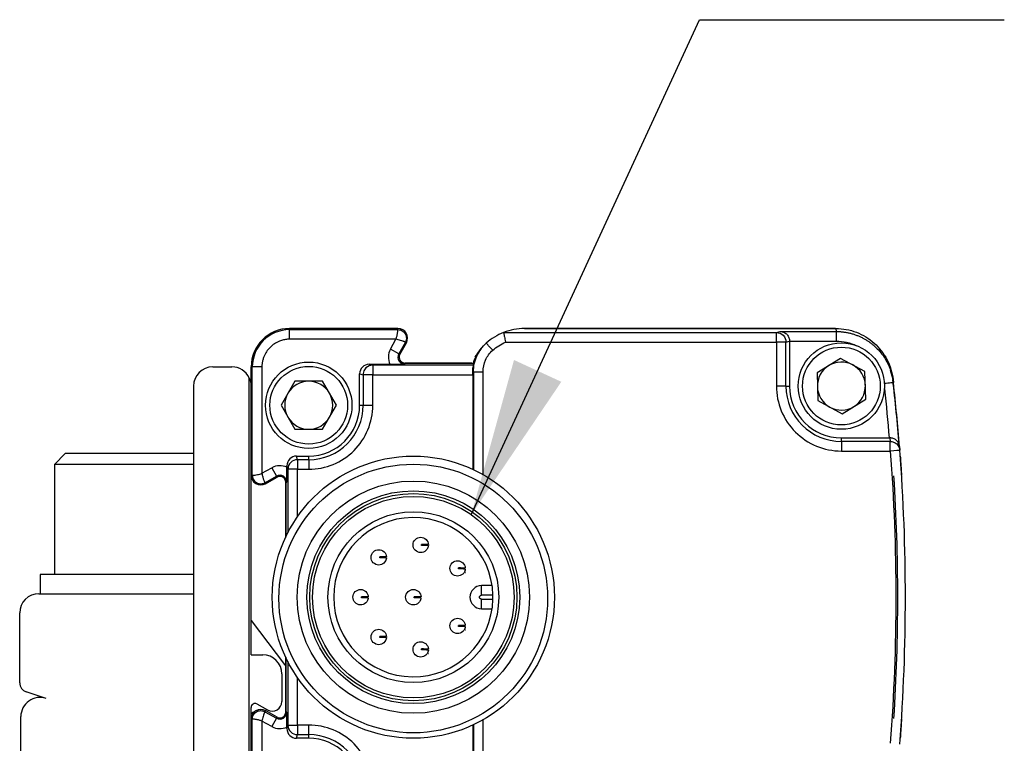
# Model space of a CAD drawing. Header units: millimetres. Extents: x 16 to 683, y 16 to 524.
# Tile 4 of 14: x 66 to 118, y 189 to 227. Entities that reach past the tile are written whole.
import ezdxf

# ---------------------------------------------------------------- set-up
doc = ezdxf.new("R2010")
doc.units = ezdxf.units.MM
doc.header["$LTSCALE"] = 2.5
doc.layers.add('DIMENSIONS', color=140, linetype='Continuous', lineweight=25)
doc.dimstyles.new('SLDDIMSTYLE2', dxfattribs={"dimtxt": 0.18, "dimasz": 8.255, "dimexe": 0, "dimexo": 0.0625, "dimgap": 0, "dimtad": 0, "dimtih": 1, "dimtoh": 1, "dimdec": 0, "dimrnd": 1e-09, "dimzin": 0, "dimdsep": 46, "dimtxsty": 'Standard', "dimsah": 1, "dimcen": 0.09, "dimadec": 0, "dimazin": 0, "dimtfac": 8.255, "dimtdec": 0, "dimtofl": 0, "dimtmove": 0, "dimatfit": 3, "dimfxl": 0, "dimfrac": 2, "dimtolj": 1, "dimtzin": 0, "dimarcsym": 0})

msp = doc.modelspace()

# ---------------------------------------------------------------- linework, layer by layer
for p, q in [((86.163, 211.011), (80.513, 211.011)), ((80.513, 211.011), (86.163, 211.011)), ((80.513, 211.011), (80.513, 210.95)), ((80.513, 210.95), (86.163, 210.95)), ((80.513, 210.45), (80.513, 210.95)), ((86.163, 210.95), (86.163, 211.011)), ((108.965, 211.011), (92.763, 211.011)), ((92.763, 211.011), (108.976, 211.011)), ((105.878, 210.803), (106.08, 210.854)), ((106.08, 210.854), (108.993, 210.854)), ((108.976, 211.011), (108.993, 210.854)), ((86.059, 210.45), (80.513, 210.45)), ((85.77, 209.929), (86.059, 210.45)), ((91.666, 210.803), (105.878, 210.803)), ((106.377, 210.303), (106.563, 210.352)), ((106.563, 210.352), (108.993, 210.354)), ((106.563, 210.352), (106.563, 208.011)), ((86.207, 209.686), (85.77, 209.929)), ((86.547, 210.298), (86.207, 209.686)), ((86.261, 209.657), (86.6, 210.268)), ((86.261, 209.657), (86.6, 210.268)), ((86.6, 210.268), (86.547, 210.298)), ((90.485, 209.941), (90.336, 209.762)), ((90.763, 210.248), (90.653, 210.144)), ((91.765, 210.303), (105.878, 210.303)), ((105.878, 210.303), (105.878, 208.011)), ((106.377, 208.011), (106.377, 210.303)), ((86.207, 209.686), (86.261, 209.657)), ((109.226, 209.454), (107.995, 208.7)), ((110.494, 208.765), (109.226, 209.454)), ((111.71, 209.223), (111.64, 209.37)), ((76.513, 209.011), (77.513, 209.011)), ((78.513, 209.011), (78.513, 208.261)), ((78.513, 203.361), (78.513, 209.011)), ((78.513, 209.011), (78.574, 209.011)), ((78.574, 203.361), (78.574, 209.011)), ((79.074, 209.011), (78.574, 209.011)), ((79.074, 209.011), (79.074, 203.465)), ((84.848, 209.099), (84.663, 209.146)), ((84.663, 209.146), (85.743, 209.146)), ((84.848, 209.099), (84.848, 208.599)), ((90.094, 209.099), (84.848, 209.099)), ((90.013, 209.211), (86.523, 209.211)), ((86.523, 209.15), (86.523, 209.211)), ((86.523, 209.211), (90.087, 209.211)), ((111.956, 208.351), (111.818, 208.829)), ((111.876, 208.684), (111.858, 208.845)), ((78.413, 167.575), (78.413, 208.447)), ((84.163, 208.646), (84.349, 208.599)), ((84.163, 207.011), (84.163, 208.646)), ((84.349, 208.599), (84.349, 207.011)), ((84.848, 208.599), (84.349, 208.599)), ((84.848, 207.011), (84.848, 208.599)), ((84.848, 208.599), (90.059, 208.599)), ((90.059, 208.722), (90.096, 208.756)), ((90.059, 208.599), (90.059, 203.677)), ((90.096, 208.756), (90.096, 203.66)), ((90.596, 203.4), (90.596, 208.756)), ((107.995, 208.7), (108.032, 207.257)), ((110.531, 207.322), (110.494, 208.765)), ((111.956, 208.351), (111.975, 208.189)), ((75.513, 208.011), (75.513, 168.011)), ((80.791, 208.261), (80.07, 207.011)), ((82.235, 208.261), (80.791, 208.261)), ((82.956, 207.011), (82.235, 208.261)), ((106.377, 208.011), (105.878, 208.011)), ((106.377, 208.011), (106.563, 208.011)), ((108.032, 207.257), (109.3, 206.568)), ((109.3, 206.568), (110.531, 207.322)), ((80.07, 207.011), (80.791, 205.761)), ((82.235, 205.761), (82.956, 207.011)), ((84.163, 207.011), (84.349, 207.011)), ((84.349, 207.011), (84.848, 207.011)), ((78.513, 205.761), (78.513, 203.361)), ((80.791, 205.761), (82.235, 205.761)), ((109.263, 205.125), (109.263, 205.311)), ((109.263, 205.311), (111.755, 205.311)), ((111.795, 205.311), (111.81, 205.125)), ((111.81, 205.125), (109.263, 205.125)), ((112.263, 204.836), (112.248, 205.033)), ((112.292, 204.868), (112.308, 204.664)), ((112.306, 204.688), (112.292, 204.868)), ((68.83, 204.491), (68.263, 203.924)), ((75.513, 204.491), (68.83, 204.491)), ((80.925, 204.175), (80.878, 204.361)), ((80.878, 204.361), (81.513, 204.361)), ((80.925, 204.175), (80.925, 203.676)), ((81.513, 204.175), (80.925, 204.175)), ((81.513, 204.175), (81.513, 204.361)), ((81.513, 204.175), (81.513, 203.676)), ((109.263, 204.626), (111.81, 204.626)), ((68.263, 203.924), (68.263, 198.191)), ((75.513, 203.924), (68.263, 203.924)), ((79.074, 203.465), (79.595, 203.754)), ((79.595, 203.754), (79.838, 203.317)), ((80.378, 203.861), (80.425, 203.676)), ((80.378, 203.781), (80.378, 203.861)), ((80.925, 203.676), (80.425, 203.676)), ((80.425, 203.676), (80.425, 200.369)), ((80.925, 203.676), (81.513, 203.676)), ((80.925, 201.202), (80.925, 203.676)), ((78.513, 194.011), (78.513, 203.361)), ((78.513, 203.361), (78.574, 203.361)), ((79.226, 202.977), (79.838, 203.317)), ((79.256, 202.924), (79.867, 203.263)), ((79.867, 203.263), (79.256, 202.924)), ((79.867, 203.263), (79.838, 203.317)), ((79.226, 202.977), (79.256, 202.924)), ((80.313, 203.001), (80.313, 200.142)), ((80.313, 200.142), (80.313, 203.001)), ((80.313, 203.001), (80.374, 203.001)), ((67.513, 198.191), (67.513, 197.191)), ((75.513, 198.191), (67.513, 198.191)), ((89.668, 198.303), (89.672, 198.303)), ((90.513, 197.111), (90.513, 197.611)), ((91.069, 197.611), (90.513, 197.611)), ((67.453, 197.191), (75.513, 197.191)), ((91.112, 197.111), (90.513, 197.111)), ((90.513, 196.911), (91.112, 196.911)), ((90.513, 196.411), (90.513, 196.911)), ((66.453, 192.552), (66.453, 196.191)), ((90.513, 196.411), (91.069, 196.411)), ((78.513, 195.792), (80.25, 193.499)), ((89.668, 195.307), (89.672, 195.307)), ((78.513, 194.011), (79.113, 194.011)), ((87.744, 194.082), (87.748, 194.082)), ((80.313, 193.881), (80.313, 191.021)), ((80.313, 191.021), (80.313, 193.881)), ((80.425, 193.653), (80.425, 190.346)), ((80.113, 193.011), (80.113, 191.572)), ((80.925, 190.346), (80.925, 192.82)), ((67.826, 191.738), (66.797, 192.077)), ((78.81, 191.446), (79.37, 191.135)), ((78.513, 190.661), (78.513, 191.271)), ((79.256, 191.098), (79.226, 191.045)), ((79.226, 191.045), (79.838, 190.705)), ((79.867, 190.759), (79.256, 191.098)), ((79.867, 190.759), (79.256, 191.098)), ((80.374, 191.021), (80.313, 191.021)), ((66.513, 183.011), (66.513, 190.788)), ((78.513, 190.661), (78.513, 188.261)), ((78.574, 190.661), (78.513, 190.661)), ((78.513, 185.011), (78.513, 190.661)), ((78.574, 185.011), (78.574, 190.661)), ((79.074, 190.557), (79.074, 185.011)), ((79.595, 190.268), (79.074, 190.557)), ((79.838, 190.705), (79.595, 190.268)), ((79.838, 190.705), (79.867, 190.759)), ((80.425, 190.346), (80.378, 190.161)), ((80.425, 190.346), (80.925, 190.346)), ((81.513, 190.346), (80.925, 190.346)), ((80.925, 190.346), (80.925, 189.847)), ((81.513, 189.847), (81.513, 190.346)), ((90.059, 190.345), (90.059, 185.423)), ((90.096, 190.362), (90.096, 185.266)), ((90.596, 185.266), (90.596, 190.622)), ((80.378, 190.161), (80.378, 190.241)), ((80.878, 189.661), (80.925, 189.847)), ((80.925, 189.847), (81.513, 189.847)), ((81.513, 189.661), (81.513, 189.847)), ((81.513, 189.661), (80.878, 189.661))]:
    msp.add_line(p, q)
at = {"flags": 128}
for points in [[(111.873, 208.749), (111.835, 208.886), (111.777, 209.056)], [(80.25, 193.499), (80.297, 193.432), (80.313, 193.405)]]:
    msp.add_lwpolyline(points, dxfattribs=at)
for centre, radius in [((109.263, 208.011), 2.25), ((109.263, 208.011), 2.025), ((81.513, 207.011), 2.25), ((81.513, 207.011), 2.025), ((86.963, 197.011), 7.35), ((86.961, 196.941), 7), ((86.963, 197.011), 6.051), ((86.963, 197.011), 5.543), ((86.963, 197.011), 5.4), ((86.963, 197.011), 5.25), ((86.963, 197.011), 4.45)]:
    msp.add_circle(centre, radius)
for centre, radius, start, end in [((80.513, 209.011), 2, 90, 180), ((80.513, 209.011), 2, 90, 180), ((80.513, 209.011), 1.939, 90, 180), ((86.163, 210.511), 0.5, 330.9454, 90), ((86.163, 210.511), 0.5, 330.9454, 89.9998), ((92.763, 208.01), 3.001, 90, 111.4428), ((92.763, 208.01), 3.001, 111.4429, 131.7934), ((92.763, 208.01), 3.001, 137.8381, 150.0241), ((86.523, 209.511), 0.361, 150.9454, 270), ((86.523, 209.511), 0.3, 150.9454, 270), ((86.523, 209.511), 0.3, 150.9454, 270), ((76.513, 208.011), 1, 90, 180), ((77.513, 208.011), 1, 25.8419, 90), ((84.849, 208.599), 0.5, 148.9002, 179.9825), ((84.849, 208.599), 0.5, 135.0169, 148.9002), ((84.849, 208.6), 0.5, 90.0224, 135.0218), ((109.263, 208.011), 1.25, 121.4783, 181.4783), ((109.263, 208.011), 1.25, 61.4783, 121.4783), ((109.263, 208.011), 1.25, 1.4783, 61.4783), ((77.513, 208.011), 1, 0, 25.8419), ((12.591, 197.011), 100, 4.5454, 6.51147), ((81.513, 207.011), 1.25, 90, 150), ((81.513, 207.011), 1.25, 30, 90), ((109.263, 208.011), 2.886, 180, 270), ((109.263, 208.011), 2.7, 180, 270), ((109.263, 208.011), 1.25, 181.4783, 241.4783), ((109.263, 208.011), 1.25, 301.4783, 1.4783), ((12.601, 197.011), 100, 4.50605, 6.41802), ((81.513, 207.011), 1.25, 150, 210), ((81.513, 207.011), 1.25, 330, 30), ((81.513, 207.011), 2.836, 270, 0), ((81.513, 207.011), 2.65, 270, 0), ((109.263, 208.011), 1.25, 241.4783, 301.4783), ((81.513, 207.011), 1.25, 210, 270), ((81.513, 207.011), 1.25, 270, 330), ((80.925, 203.675), 0.5, 90.0041, 179.9632), ((12.601, 197.011), 100, 355.61093, 4.38907), ((12.601, 197.011), 100, 4.21754, 4.26084), ((79.013, 203.361), 0.5, 180, 299.0546), ((79.013, 203.361), 0.5, 180, 299.0546), ((80.013, 203.001), 0.361, 0, 119.0546), ((80.013, 203.001), 0.3, 0, 119.0546), ((80.013, 203.001), 0.3, 0, 119.0546), ((12.601, 197.011), 99.6, 356.35907, 3.64093), ((86.963, 197.011), 4.15, 1.3808, 358.6192), ((90.513, 197.011), 0.6, 90, 270), ((67.453, 196.191), 1, 90, 180), ((86.963, 197.011), 4.15, 358.6192, 1.3808), ((79.113, 193.011), 1, 0, 90), ((66.953, 192.552), 0.5, 180, 251.7371), ((67.513, 190.788), 1, 71.7371, 180), ((78.713, 191.271), 0.2, 60.9454, 180), ((79.613, 191.572), 0.5, 240.9454, 0), ((79.013, 190.661), 0.5, 60.9454, 180), ((79.013, 190.661), 0.5, 60.9454, 180), ((78.753, 190.745), 0.3, 103.5085, 143.2046), ((80.013, 191.021), 0.361, 240.9454, 0), ((80.013, 191.021), 0.3, 240.9454, 0), ((80.013, 191.021), 0.3, 240.9454, 0), ((80.925, 190.347), 0.5, 180.0368, 269.9959), ((81.513, 187.011), 2.836, 0, 90), ((81.513, 187.011), 2.65, 0, 90), ((20.407, 196.434), 92.173, 355.73636, 355.78333)]:
    msp.add_arc(centre, radius, start, end)
for centre, major_axis, ratio, start_param, end_param in [((84.663, 208.646), (0.485, -0.121), 0.999353, 1.815838, 3.386329), ((90.058, 208.599), (0, 0.5), 0.003491, 4.712389, 4.960038), ((80.878, 203.861), (0.121, -0.485), 0.999353, 2.896856, 4.467348), ((80.878, 190.161), (0.121, 0.485), 0.999353, 1.815838, 3.386329)]:
    msp.add_ellipse(centre, major_axis=major_axis, ratio=ratio, start_param=start_param, end_param=end_param)
for points, knots in [([(86.059, 210.45), (86.068, 210.473), (86.084, 210.52), (86.104, 210.592), (86.122, 210.665), (86.136, 210.737), (86.147, 210.805), (86.156, 210.865), (86.161, 210.91), (86.163, 210.942), (86.163, 210.947), (86.163, 210.95)], [0, 0, 0, 0, 0.092661, 0.189107, 0.289614, 0.39443, 0.503768, 0.626494, 0.750927, 0.853134, 1, 1, 1, 1]), ([(86.163, 210.95), (86.239, 210.95), (86.315, 210.93), (86.447, 210.854), (86.503, 210.799), (86.58, 210.668), (86.601, 210.592), (86.603, 210.441), (86.584, 210.364), (86.547, 210.298)], [0, 0, 0, 0, 0.25, 0.25, 0.5, 0.5, 0.75, 0.75, 1, 1, 1, 1]), ([(106.08, 210.854), (106.102, 210.853), (106.141, 210.851), (106.196, 210.839), (106.242, 210.824), (106.298, 210.8), (106.363, 210.76), (106.434, 210.695), (106.491, 210.619), (106.532, 210.533), (106.558, 210.443), (106.561, 210.382), (106.563, 210.352)], [0, 0, 0, 0, 0.098217, 0.182896, 0.254039, 0.311657, 0.453176, 0.575208, 0.694747, 0.803979, 0.904892, 1, 1, 1, 1]), ([(108.976, 211.011), (109.159, 211.011), (109.34, 210.994), (109.697, 210.929), (109.873, 210.879), (110.215, 210.749), (110.378, 210.669), (110.688, 210.481), (110.837, 210.371), (111.109, 210.128), (111.232, 209.996), (111.455, 209.709), (111.555, 209.553), (111.723, 209.23), (111.791, 209.063), (111.898, 208.715), (111.935, 208.534), (111.956, 208.351)], [0, 0, 0, 0, 0.125, 0.125, 0.25, 0.25, 0.375, 0.375, 0.5, 0.5, 0.625, 0.625, 0.75, 0.75, 0.875, 0.875, 1, 1, 1, 1]), ([(108.993, 210.854), (108.993, 210.853), (108.993, 210.842), (108.993, 210.793), (108.993, 210.754), (108.993, 210.657), (108.993, 210.598), (108.993, 210.476), (108.993, 210.413), (108.993, 210.354)], [0, 0, 0, 0, 0.25, 0.25, 0.5, 0.5, 0.75, 0.75, 1, 1, 1, 1]), ([(108.993, 210.854), (109.053, 210.853), (109.172, 210.851), (109.349, 210.834), (109.525, 210.808), (109.697, 210.772), (109.866, 210.726), (110.03, 210.671), (110.189, 210.607), (110.341, 210.536), (110.487, 210.458), (110.625, 210.373), (110.755, 210.284), (110.878, 210.19), (111.052, 210.042), (111.265, 209.825), (111.494, 209.525), (111.681, 209.203), (111.824, 208.869), (111.925, 208.53), (111.958, 208.302), (111.975, 208.189)], [0, 0, 0, 0, 0.040755, 0.081474, 0.122056, 0.162402, 0.202412, 0.241993, 0.281052, 0.319505, 0.357269, 0.394273, 0.430448, 0.465735, 0.500082, 0.587122, 0.67349, 0.758522, 0.841615, 0.922248, 1, 1, 1, 1]), ([(80.513, 210.45), (80.477, 210.449), (80.404, 210.448), (80.297, 210.435), (80.19, 210.415), (80.086, 210.386), (79.925, 210.33), (79.717, 210.223), (79.489, 210.036), (79.302, 209.807), (79.183, 209.578), (79.116, 209.37), (79.08, 209.192), (79.076, 209.072), (79.074, 209.011)], [0, 0, 0, 0, 0.048243, 0.096108, 0.143869, 0.191803, 0.240183, 0.369893, 0.500046, 0.629737, 0.759908, 0.840042, 0.919644, 1, 1, 1, 1]), ([(86.547, 210.298), (86.546, 210.298), (86.544, 210.299), (86.531, 210.305), (86.513, 210.314), (86.491, 210.323), (86.465, 210.334), (86.438, 210.345), (86.387, 210.364), (86.305, 210.392), (86.184, 210.427), (86.1, 210.443), (86.059, 210.45)], [0, 0, 0, 0, 0.086831, 0.168363, 0.244607, 0.315573, 0.381277, 0.441738, 0.496984, 0.677533, 0.844846, 1, 1, 1, 1]), ([(91.666, 210.803), (91.666, 210.803), (91.666, 210.801), (91.669, 210.789), (91.674, 210.763), (91.682, 210.719), (91.695, 210.653), (91.712, 210.565), (91.736, 210.446), (91.755, 210.353), (91.765, 210.303)], [0, 0, 0, 0, 0.071651, 0.156157, 0.253593, 0.379142, 0.5023, 0.642133, 0.808028, 1, 1, 1, 1]), ([(105.878, 210.303), (105.878, 210.434), (105.878, 210.563), (105.878, 210.748), (105.878, 210.802), (105.878, 210.803)], [0, 0, 0, 0, 0.5, 0.5, 1, 1, 1, 1]), ([(105.878, 210.803), (106.008, 210.803), (106.138, 210.749), (106.323, 210.564), (106.377, 210.434), (106.377, 210.303)], [0, 0, 0, 0, 0.5, 0.5, 1, 1, 1, 1]), ([(90.096, 208.756), (90.096, 209.029), (90.154, 209.313), (90.387, 209.833), (90.56, 210.066), (90.763, 210.248)], [0, 0, 0, 0, 0.5, 0.5, 1, 1, 1, 1]), ([(90.596, 208.756), (90.596, 208.967), (90.641, 209.177), (90.813, 209.561), (90.94, 209.735), (91.096, 209.875)], [0, 0, 0, 0, 0.5, 0.5, 1, 1, 1, 1]), ([(91.096, 209.875), (91.057, 209.919), (91.015, 209.966), (90.933, 210.058), (90.893, 210.102), (90.828, 210.175), (90.803, 210.203), (90.77, 210.24), (90.763, 210.248), (90.763, 210.248)], [0, 0, 0, 0, 0.25, 0.25, 0.5, 0.5, 0.75, 0.75, 1, 1, 1, 1]), ([(106.377, 210.303), (106.373, 210.303), (106.317, 210.303), (106.133, 210.303), (106.006, 210.303), (105.878, 210.303)], [0, 0, 0, 0, 0.5, 0.5, 1, 1, 1, 1]), ([(90.36, 209.748), (90.285, 209.644), (90.166, 209.479), (90.108, 209.284), (90.087, 209.211)], [0, 0, 0, 0, 0.624729, 1, 1, 1, 1]), ([(85.743, 209.146), (85.767, 209.146), (85.816, 209.146), (85.886, 209.145), (85.954, 209.145), (86.018, 209.146), (86.078, 209.146), (86.134, 209.147), (86.201, 209.147), (86.279, 209.148), (86.36, 209.148), (86.442, 209.149), (86.493, 209.15), (86.523, 209.15)], [0, 0, 0, 0, 0.0762578, 0.1511543, 0.2245223, 0.2962126, 0.3661087, 0.4341366, 0.5002701, 0.6228128, 0.7500759, 0.8558694, 1, 1, 1, 1]), ([(90.059, 208.722), (90.059, 208.829), (90.068, 208.924), (90.086, 209.061), (90.094, 209.098), (90.094, 209.099)], [0, 0, 0, 0, 0.5, 0.5, 1, 1, 1, 1]), ([(90.087, 209.211), (90.087, 209.193), (90.087, 209.155), (90.092, 209.118), (90.094, 209.099)], [0, 0, 0, 0, 0.492594, 1, 1, 1, 1]), ([(90.096, 208.756), (90.096, 208.756), (90.107, 208.756), (90.156, 208.756), (90.194, 208.756), (90.292, 208.756), (90.351, 208.756), (90.474, 208.756), (90.537, 208.756), (90.596, 208.756)], [0, 0, 0, 0, 0.25, 0.25, 0.5, 0.5, 0.75, 0.75, 1, 1, 1, 1]), ([(105.878, 208.011), (105.878, 207.113), (106.234, 206.252), (107.504, 204.982), (108.365, 204.626), (109.263, 204.626)], [0, 0, 0, 0, 0.5, 0.5, 1, 1, 1, 1]), ([(111.975, 208.189), (111.975, 208.189), (111.924, 208.183), (111.75, 208.164), (111.628, 208.15), (111.502, 208.136)], [0, 0, 0, 0, 0.5, 0.5, 1, 1, 1, 1]), ([(81.513, 203.676), (82.398, 203.676), (83.246, 204.027), (84.497, 205.278), (84.848, 206.126), (84.848, 207.011)], [0, 0, 0, 0, 0.5, 0.5, 1, 1, 1, 1]), ([(112.292, 204.868), (112.291, 204.882), (112.287, 204.915), (112.272, 204.979), (112.23, 205.079), (112.153, 205.176), (112.05, 205.247), (111.968, 205.284), (111.883, 205.307), (111.824, 205.31), (111.795, 205.311)], [0, 0, 0, 0, 0.070035, 0.160306, 0.309245, 0.572129, 0.693952, 0.801843, 0.903906, 1, 1, 1, 1]), ([(109.263, 205.125), (109.263, 205.121), (109.263, 205.065), (109.263, 204.881), (109.263, 204.754), (109.263, 204.626)], [0, 0, 0, 0, 0.5, 0.5, 1, 1, 1, 1]), ([(111.81, 204.626), (111.81, 204.754), (111.81, 204.881), (111.81, 205.065), (111.81, 205.121), (111.81, 205.125)], [0, 0, 0, 0, 0.5, 0.5, 1, 1, 1, 1]), ([(111.81, 205.125), (111.866, 205.125), (111.927, 205.115), (112.045, 205.071), (112.101, 205.037), (112.197, 204.948), (112.236, 204.894), (112.289, 204.78), (112.304, 204.72), (112.308, 204.664)], [0, 0, 0, 0, 0.25, 0.25, 0.5, 0.5, 0.75, 0.75, 1, 1, 1, 1]), ([(112.331, 204.365), (112.331, 204.365), (112.333, 204.338), (112.34, 204.237), (112.345, 204.162), (112.358, 203.977), (112.366, 203.865), (112.382, 203.624), (112.391, 203.493), (112.399, 203.361)], [0, 0, 0, 0, 0.25, 0.25, 0.5, 0.5, 0.75, 0.75, 1, 1, 1, 1]), ([(80.374, 203.001), (80.374, 203.031), (80.375, 203.082), (80.376, 203.164), (80.377, 203.245), (80.377, 203.345), (80.378, 203.466), (80.379, 203.616), (80.379, 203.725), (80.378, 203.781)], [0, 0, 0, 0, 0.144207, 0.250098, 0.377422, 0.500126, 0.657345, 0.824448, 1, 1, 1, 1]), ([(78.574, 203.361), (78.575, 203.361), (78.577, 203.361), (78.591, 203.362), (78.611, 203.364), (78.636, 203.366), (78.663, 203.369), (78.693, 203.372), (78.746, 203.38), (78.832, 203.396), (78.955, 203.424), (79.035, 203.451), (79.074, 203.465)], [0, 0, 0, 0, 0.086831, 0.168363, 0.244606, 0.315572, 0.381276, 0.441738, 0.496984, 0.677533, 0.844846, 1, 1, 1, 1]), ([(78.574, 203.361), (78.574, 203.298), (78.588, 203.226), (78.66, 203.089), (78.718, 203.025), (78.862, 202.94), (78.946, 202.92), (79.101, 202.924), (79.171, 202.947), (79.226, 202.977)], [0, 0, 0, 0, 0.25, 0.25, 0.5, 0.5, 0.75, 0.75, 1, 1, 1, 1]), ([(79.074, 203.465), (79.078, 203.442), (79.086, 203.395), (79.103, 203.324), (79.124, 203.25), (79.146, 203.179), (79.169, 203.112), (79.191, 203.055), (79.208, 203.013), (79.222, 202.984), (79.225, 202.98), (79.226, 202.977)], [0, 0, 0, 0, 0.086226, 0.180396, 0.282749, 0.392921, 0.503706, 0.62637, 0.750895, 0.853157, 1, 1, 1, 1]), ([(86.946, 199.74), (86.948, 199.845), (86.992, 199.948), (87.143, 200.094), (87.247, 200.136), (87.352, 200.134)], [0, 0, 0, 0, 0.5, 0.5, 1, 1, 1, 1]), ([(87.352, 200.134), (87.453, 200.133), (87.552, 200.092), (87.696, 199.952), (87.741, 199.854), (87.746, 199.753)], [0, 0, 0, 0, 0.5, 0.5, 1, 1, 1, 1]), ([(87.34, 199.334), (87.235, 199.336), (87.132, 199.381), (86.986, 199.531), (86.945, 199.636), (86.946, 199.74)], [0, 0, 0, 0, 0.5, 0.5, 1, 1, 1, 1]), ([(87.745, 199.703), (87.737, 199.603), (87.69, 199.506), (87.541, 199.371), (87.441, 199.333), (87.34, 199.334)], [0, 0, 0, 0, 0.5, 0.5, 1, 1, 1, 1]), ([(87.746, 199.753), (87.745, 199.753), (87.743, 199.753), (87.731, 199.754), (87.703, 199.754), (87.654, 199.755), (87.579, 199.756), (87.522, 199.757), (87.461, 199.758), (87.418, 199.758), (87.396, 199.759)], [0, 0, 0, 0, 0.119925, 0.237396, 0.35325, 0.623999, 0.733626, 0.835315, 0.920241, 1, 1, 1, 1]), ([(87.396, 199.709), (87.396, 199.717), (87.396, 199.734), (87.396, 199.75), (87.396, 199.759)], [0, 0, 0, 0, 0.499899, 1, 1, 1, 1]), ([(87.745, 199.703), (87.744, 199.703), (87.742, 199.703), (87.729, 199.704), (87.709, 199.704), (87.684, 199.704), (87.657, 199.705), (87.621, 199.705), (87.576, 199.706), (87.514, 199.707), (87.455, 199.707), (87.411, 199.708), (87.396, 199.709)], [0, 0, 0, 0, 0.128847, 0.251234, 0.363765, 0.464112, 0.550973, 0.624215, 0.74879, 0.835188, 0.942652, 1, 1, 1, 1]), ([(87.745, 199.703), (87.742, 199.68), (87.735, 199.633), (87.718, 199.584), (87.709, 199.567), (87.706, 199.562)], [0, 0, 0, 0, 0.396162, 0.806494, 1, 1, 1, 1]), ([(85.153, 198.687), (85.048, 198.688), (84.945, 198.733), (84.799, 198.883), (84.758, 198.988), (84.759, 199.093)], [0, 0, 0, 0, 0.5, 0.5, 1, 1, 1, 1]), ([(84.759, 199.093), (84.761, 199.197), (84.805, 199.301), (84.956, 199.447), (85.061, 199.488), (85.165, 199.486)], [0, 0, 0, 0, 0.5, 0.5, 1, 1, 1, 1]), ([(85.558, 199.056), (85.55, 198.955), (85.503, 198.859), (85.354, 198.723), (85.254, 198.685), (85.153, 198.687)], [0, 0, 0, 0, 0.5, 0.5, 1, 1, 1, 1]), ([(85.165, 199.486), (85.266, 199.485), (85.365, 199.444), (85.51, 199.304), (85.554, 199.206), (85.559, 199.106)], [0, 0, 0, 0, 0.5, 0.5, 1, 1, 1, 1]), ([(85.209, 199.061), (85.209, 199.069), (85.209, 199.086), (85.209, 199.102), (85.21, 199.111)], [0, 0, 0, 0, 0.499899, 1, 1, 1, 1]), ([(85.558, 199.056), (85.557, 199.056), (85.555, 199.056), (85.542, 199.056), (85.522, 199.056), (85.497, 199.056), (85.47, 199.057), (85.434, 199.057), (85.389, 199.058), (85.327, 199.059), (85.268, 199.059), (85.224, 199.06), (85.209, 199.061)], [0, 0, 0, 0, 0.128847, 0.251234, 0.363765, 0.464112, 0.550973, 0.624215, 0.74879, 0.835188, 0.942652, 1, 1, 1, 1]), ([(85.559, 199.106), (85.558, 199.106), (85.557, 199.106), (85.544, 199.106), (85.516, 199.106), (85.467, 199.107), (85.392, 199.108), (85.335, 199.109), (85.274, 199.11), (85.231, 199.111), (85.21, 199.111)], [0, 0, 0, 0, 0.119925, 0.237396, 0.35325, 0.623999, 0.733626, 0.835315, 0.920241, 1, 1, 1, 1]), ([(85.558, 199.056), (85.555, 199.032), (85.549, 198.985), (85.531, 198.936), (85.522, 198.919), (85.519, 198.914)], [0, 0, 0, 0, 0.396162, 0.806494, 1, 1, 1, 1]), ([(88.87, 198.515), (88.871, 198.62), (88.916, 198.723), (89.066, 198.869), (89.171, 198.91), (89.276, 198.909)], [0, 0, 0, 0, 0.5, 0.5, 1, 1, 1, 1]), ([(89.276, 198.909), (89.376, 198.907), (89.476, 198.866), (89.62, 198.726), (89.664, 198.628), (89.669, 198.528)], [0, 0, 0, 0, 0.5, 0.5, 1, 1, 1, 1]), ([(89.319, 198.483), (89.319, 198.491), (89.319, 198.508), (89.32, 198.525), (89.32, 198.533)], [0, 0, 0, 0, 0.4998994, 1, 1, 1, 1]), ([(89.669, 198.528), (89.669, 198.528), (89.667, 198.528), (89.655, 198.528), (89.626, 198.529), (89.577, 198.529), (89.503, 198.53), (89.446, 198.531), (89.385, 198.532), (89.341, 198.533), (89.32, 198.533)], [0, 0, 0, 0, 0.119925, 0.237396, 0.35325, 0.623999, 0.733626, 0.835315, 0.920241, 1, 1, 1, 1]), ([(89.264, 198.109), (89.159, 198.11), (89.056, 198.155), (88.91, 198.305), (88.868, 198.41), (88.87, 198.515)], [0, 0, 0, 0, 0.5, 0.5, 1, 1, 1, 1]), ([(89.668, 198.478), (89.661, 198.378), (89.613, 198.281), (89.465, 198.145), (89.364, 198.107), (89.264, 198.109)], [0, 0, 0, 0, 0.5, 0.5, 1, 1, 1, 1]), ([(89.669, 198.478), (89.668, 198.478), (89.666, 198.478), (89.652, 198.478), (89.633, 198.478), (89.608, 198.479), (89.58, 198.479), (89.544, 198.48), (89.499, 198.48), (89.437, 198.482), (89.378, 198.481), (89.334, 198.483), (89.319, 198.483)], [0, 0, 0, 0, 0.128847, 0.251234, 0.363765, 0.464112, 0.550973, 0.624215, 0.74879, 0.835188, 0.942652, 1, 1, 1, 1]), ([(89.668, 198.478), (89.667, 198.466), (89.665, 198.442), (89.657, 198.409), (89.648, 198.379), (89.635, 198.345), (89.618, 198.311), (89.615, 198.306), (89.613, 198.304)], [0, 0, 0, 0, 0.124249, 0.246762, 0.371473, 0.502115, 0.758708, 1, 1, 1, 1]), ([(84.207, 196.611), (84.103, 196.613), (83.999, 196.657), (83.853, 196.808), (83.812, 196.912), (83.813, 197.017)], [0, 0, 0, 0, 0.5, 0.5, 1, 1, 1, 1]), ([(83.813, 197.017), (83.815, 197.122), (83.86, 197.225), (84.01, 197.371), (84.115, 197.413), (84.219, 197.411)], [0, 0, 0, 0, 0.5, 0.5, 1, 1, 1, 1]), ([(84.219, 197.411), (84.32, 197.409), (84.419, 197.368), (84.564, 197.229), (84.608, 197.131), (84.613, 197.03)], [0, 0, 0, 0, 0.5, 0.5, 1, 1, 1, 1]), ([(84.263, 196.985), (84.263, 196.994), (84.263, 197.01), (84.263, 197.027), (84.264, 197.035)], [0, 0, 0, 0, 0.499899, 1, 1, 1, 1]), ([(84.613, 197.03), (84.612, 197.03), (84.611, 197.03), (84.598, 197.03), (84.57, 197.031), (84.521, 197.032), (84.447, 197.033), (84.389, 197.033), (84.329, 197.034), (84.285, 197.035), (84.264, 197.035)], [0, 0, 0, 0, 0.119925, 0.237396, 0.35325, 0.623999, 0.733626, 0.835315, 0.920241, 1, 1, 1, 1]), ([(86.957, 196.611), (86.853, 196.613), (86.749, 196.657), (86.603, 196.808), (86.562, 196.912), (86.563, 197.017)], [0, 0, 0, 0, 0.5, 0.5, 1, 1, 1, 1]), ([(86.563, 197.017), (86.565, 197.122), (86.61, 197.225), (86.76, 197.371), (86.865, 197.413), (86.969, 197.411)], [0, 0, 0, 0, 0.5, 0.5, 1, 1, 1, 1]), ([(86.969, 197.411), (87.07, 197.409), (87.169, 197.368), (87.314, 197.229), (87.358, 197.131), (87.363, 197.03)], [0, 0, 0, 0, 0.5, 0.5, 1, 1, 1, 1]), ([(87.013, 196.985), (87.013, 196.994), (87.013, 197.01), (87.013, 197.027), (87.014, 197.035)], [0, 0, 0, 0, 0.499899, 1, 1, 1, 1]), ([(87.363, 197.03), (87.362, 197.03), (87.361, 197.03), (87.348, 197.03), (87.32, 197.031), (87.271, 197.032), (87.197, 197.033), (87.139, 197.033), (87.079, 197.034), (87.035, 197.035), (87.014, 197.035)], [0, 0, 0, 0, 0.119925, 0.237396, 0.35325, 0.623999, 0.733626, 0.835315, 0.920241, 1, 1, 1, 1]), ([(90.413, 197.011), (90.413, 197.018), (90.414, 197.031), (90.421, 197.056), (90.437, 197.078), (90.457, 197.095), (90.475, 197.104), (90.493, 197.11), (90.506, 197.111), (90.513, 197.111)], [0, 0, 0, 0, 0.125776, 0.251824, 0.49958, 0.628262, 0.751249, 0.875688, 1, 1, 1, 1]), ([(90.513, 196.911), (90.506, 196.911), (90.493, 196.912), (90.468, 196.919), (90.446, 196.935), (90.429, 196.955), (90.42, 196.973), (90.414, 196.992), (90.413, 197.005), (90.413, 197.011)], [0, 0, 0, 0, 0.125776, 0.251824, 0.49958, 0.628262, 0.751249, 0.875688, 1, 1, 1, 1]), ([(84.612, 196.98), (84.604, 196.88), (84.557, 196.783), (84.408, 196.648), (84.308, 196.61), (84.207, 196.611)], [0, 0, 0, 0, 0.5, 0.5, 1, 1, 1, 1]), ([(84.612, 196.98), (84.611, 196.98), (84.61, 196.98), (84.596, 196.98), (84.576, 196.981), (84.551, 196.981), (84.524, 196.981), (84.488, 196.982), (84.443, 196.983), (84.381, 196.984), (84.322, 196.983), (84.278, 196.985), (84.263, 196.985)], [0, 0, 0, 0, 0.1288468, 0.2512342, 0.3637651, 0.4641116, 0.550973, 0.6242149, 0.7487895, 0.8351879, 0.9426524, 1, 1, 1, 1]), ([(84.612, 196.98), (84.609, 196.957), (84.603, 196.909), (84.585, 196.861), (84.576, 196.844), (84.573, 196.838)], [0, 0, 0, 0, 0.396162, 0.806494, 1, 1, 1, 1]), ([(87.362, 196.98), (87.354, 196.88), (87.307, 196.783), (87.158, 196.648), (87.058, 196.61), (86.957, 196.611)], [0, 0, 0, 0, 0.5, 0.5, 1, 1, 1, 1]), ([(87.362, 196.98), (87.361, 196.98), (87.36, 196.98), (87.346, 196.98), (87.326, 196.981), (87.301, 196.981), (87.274, 196.981), (87.238, 196.982), (87.193, 196.983), (87.131, 196.984), (87.072, 196.983), (87.028, 196.985), (87.013, 196.985)], [0, 0, 0, 0, 0.1288468, 0.2512342, 0.3637651, 0.4641116, 0.550973, 0.6242149, 0.7487895, 0.8351879, 0.9426524, 1, 1, 1, 1]), ([(87.362, 196.98), (87.359, 196.957), (87.352, 196.909), (87.332, 196.854), (87.316, 196.822), (87.312, 196.815), (87.311, 196.814)], [0, 0, 0, 0, 0.300617, 0.611986, 0.926092, 1, 1, 1, 1]), ([(89.264, 195.113), (89.159, 195.115), (89.056, 195.16), (88.91, 195.31), (88.868, 195.415), (88.87, 195.519)], [0, 0, 0, 0, 0.5, 0.5, 1, 1, 1, 1]), ([(88.87, 195.519), (88.871, 195.624), (88.916, 195.727), (89.066, 195.873), (89.171, 195.915), (89.276, 195.913)], [0, 0, 0, 0, 0.5, 0.5, 1, 1, 1, 1]), ([(89.668, 195.482), (89.661, 195.382), (89.613, 195.285), (89.465, 195.15), (89.364, 195.112), (89.264, 195.113)], [0, 0, 0, 0, 0.5, 0.5, 1, 1, 1, 1]), ([(89.276, 195.913), (89.376, 195.912), (89.476, 195.871), (89.62, 195.731), (89.664, 195.633), (89.669, 195.532)], [0, 0, 0, 0, 0.5, 0.5, 1, 1, 1, 1]), ([(89.319, 195.488), (89.319, 195.496), (89.319, 195.513), (89.32, 195.529), (89.32, 195.538)], [0, 0, 0, 0, 0.4998994, 1, 1, 1, 1]), ([(89.669, 195.482), (89.668, 195.482), (89.666, 195.482), (89.652, 195.483), (89.633, 195.483), (89.608, 195.483), (89.58, 195.484), (89.544, 195.484), (89.499, 195.485), (89.437, 195.486), (89.378, 195.486), (89.334, 195.487), (89.319, 195.488)], [0, 0, 0, 0, 0.1288468, 0.2512342, 0.3637651, 0.4641116, 0.550973, 0.6242149, 0.7487895, 0.8351879, 0.9426524, 1, 1, 1, 1]), ([(89.669, 195.532), (89.669, 195.532), (89.667, 195.532), (89.655, 195.533), (89.626, 195.533), (89.577, 195.534), (89.503, 195.535), (89.446, 195.536), (89.385, 195.537), (89.341, 195.537), (89.32, 195.538)], [0, 0, 0, 0, 0.119925, 0.237396, 0.35325, 0.623999, 0.733626, 0.835315, 0.920241, 1, 1, 1, 1]), ([(89.668, 195.482), (89.667, 195.47), (89.665, 195.447), (89.657, 195.414), (89.648, 195.384), (89.635, 195.349), (89.618, 195.315), (89.615, 195.311), (89.613, 195.308)], [0, 0, 0, 0, 0.124249, 0.246762, 0.371473, 0.502115, 0.758708, 1, 1, 1, 1]), ([(85.153, 194.536), (85.048, 194.537), (84.945, 194.582), (84.799, 194.732), (84.758, 194.837), (84.759, 194.942)], [0, 0, 0, 0, 0.5, 0.5, 1, 1, 1, 1]), ([(84.759, 194.942), (84.761, 195.046), (84.805, 195.15), (84.956, 195.296), (85.061, 195.337), (85.165, 195.336)], [0, 0, 0, 0, 0.5, 0.5, 1, 1, 1, 1]), ([(85.165, 195.336), (85.266, 195.334), (85.365, 195.293), (85.51, 195.153), (85.554, 195.055), (85.559, 194.955)], [0, 0, 0, 0, 0.5, 0.5, 1, 1, 1, 1]), ([(85.209, 194.91), (85.209, 194.918), (85.209, 194.935), (85.209, 194.952), (85.21, 194.96)], [0, 0, 0, 0, 0.499899, 1, 1, 1, 1]), ([(85.559, 194.955), (85.558, 194.955), (85.557, 194.955), (85.544, 194.955), (85.516, 194.955), (85.467, 194.956), (85.392, 194.957), (85.335, 194.958), (85.274, 194.959), (85.231, 194.96), (85.21, 194.96)], [0, 0, 0, 0, 0.119925, 0.237396, 0.35325, 0.623999, 0.733626, 0.835315, 0.920241, 1, 1, 1, 1]), ([(85.558, 194.905), (85.55, 194.804), (85.503, 194.708), (85.354, 194.572), (85.254, 194.534), (85.153, 194.536)], [0, 0, 0, 0, 0.5, 0.5, 1, 1, 1, 1]), ([(85.558, 194.905), (85.557, 194.905), (85.555, 194.905), (85.542, 194.905), (85.522, 194.905), (85.497, 194.906), (85.47, 194.906), (85.434, 194.907), (85.389, 194.907), (85.327, 194.908), (85.268, 194.908), (85.224, 194.909), (85.209, 194.91)], [0, 0, 0, 0, 0.128847, 0.251234, 0.363765, 0.464112, 0.550973, 0.624215, 0.74879, 0.835188, 0.942652, 1, 1, 1, 1]), ([(85.558, 194.905), (85.557, 194.893), (85.554, 194.869), (85.547, 194.836), (85.538, 194.806), (85.525, 194.772), (85.507, 194.738), (85.504, 194.733), (85.503, 194.73)], [0, 0, 0, 0, 0.124249, 0.246762, 0.371473, 0.502115, 0.758708, 1, 1, 1, 1]), ([(86.946, 194.294), (86.948, 194.399), (86.992, 194.502), (87.143, 194.648), (87.247, 194.689), (87.352, 194.688)], [0, 0, 0, 0, 0.5, 0.5, 1, 1, 1, 1]), ([(87.352, 194.688), (87.453, 194.686), (87.552, 194.645), (87.696, 194.505), (87.741, 194.407), (87.746, 194.307)], [0, 0, 0, 0, 0.5, 0.5, 1, 1, 1, 1]), ([(87.34, 193.888), (87.235, 193.889), (87.132, 193.934), (86.986, 194.084), (86.945, 194.189), (86.946, 194.294)], [0, 0, 0, 0, 0.5, 0.5, 1, 1, 1, 1]), ([(87.745, 194.257), (87.737, 194.157), (87.69, 194.06), (87.541, 193.924), (87.441, 193.886), (87.34, 193.888)], [0, 0, 0, 0, 0.5, 0.5, 1, 1, 1, 1]), ([(87.746, 194.307), (87.745, 194.307), (87.743, 194.307), (87.731, 194.307), (87.703, 194.308), (87.654, 194.308), (87.579, 194.309), (87.522, 194.31), (87.461, 194.311), (87.418, 194.312), (87.396, 194.312)], [0, 0, 0, 0, 0.119925, 0.237396, 0.35325, 0.623999, 0.733626, 0.835315, 0.920241, 1, 1, 1, 1]), ([(87.396, 194.262), (87.396, 194.27), (87.396, 194.287), (87.396, 194.304), (87.396, 194.312)], [0, 0, 0, 0, 0.4998994, 1, 1, 1, 1]), ([(87.745, 194.257), (87.744, 194.257), (87.742, 194.257), (87.729, 194.257), (87.709, 194.257), (87.684, 194.258), (87.657, 194.258), (87.621, 194.259), (87.576, 194.259), (87.514, 194.261), (87.455, 194.26), (87.411, 194.262), (87.396, 194.262)], [0, 0, 0, 0, 0.128847, 0.251234, 0.363765, 0.464112, 0.550973, 0.624215, 0.74879, 0.835188, 0.942652, 1, 1, 1, 1]), ([(87.745, 194.257), (87.742, 194.234), (87.735, 194.186), (87.718, 194.138), (87.709, 194.121), (87.706, 194.115)], [0, 0, 0, 0, 0.396162, 0.806494, 1, 1, 1, 1]), ([(78.574, 190.661), (78.574, 190.737), (78.594, 190.813), (78.67, 190.945), (78.725, 191.001), (78.856, 191.078), (78.932, 191.099), (79.084, 191.101), (79.16, 191.082), (79.226, 191.045)], [0, 0, 0, 0, 0.25, 0.25, 0.5, 0.5, 0.75, 0.75, 1, 1, 1, 1]), ([(79.226, 191.045), (79.226, 191.044), (79.225, 191.042), (79.219, 191.029), (79.211, 191.011), (79.201, 190.989), (79.19, 190.963), (79.179, 190.936), (79.16, 190.886), (79.132, 190.803), (79.097, 190.682), (79.081, 190.598), (79.074, 190.557)], [0, 0, 0, 0, 0.086831, 0.168364, 0.244607, 0.315573, 0.381277, 0.441739, 0.496984, 0.677533, 0.844846, 1, 1, 1, 1]), ([(80.378, 190.241), (80.378, 190.266), (80.379, 190.314), (80.379, 190.384), (80.379, 190.452), (80.378, 190.516), (80.378, 190.576), (80.377, 190.632), (80.377, 190.699), (80.377, 190.777), (80.376, 190.858), (80.375, 190.94), (80.374, 190.991), (80.374, 191.021)], [0, 0, 0, 0, 0.076258, 0.151154, 0.224522, 0.296213, 0.366109, 0.434137, 0.50027, 0.622813, 0.750076, 0.855869, 1, 1, 1, 1]), ([(79.074, 190.557), (79.051, 190.566), (79.004, 190.582), (78.932, 190.603), (78.859, 190.62), (78.788, 190.634), (78.719, 190.646), (78.659, 190.654), (78.614, 190.659), (78.582, 190.661), (78.577, 190.661), (78.574, 190.661)], [0, 0, 0, 0, 0.092661, 0.189107, 0.289614, 0.39443, 0.503767, 0.626513, 0.750926, 0.853312, 1, 1, 1, 1]), ([(84.848, 187.011), (84.848, 187.896), (84.497, 188.744), (83.246, 189.995), (82.398, 190.346), (81.513, 190.346)], [0, 0, 0, 0, 0.5, 0.5, 1, 1, 1, 1]), ([(112.399, 190.661), (112.391, 190.529), (112.383, 190.399), (112.366, 190.157), (112.358, 190.046), (112.345, 189.861), (112.34, 189.786), (112.333, 189.684), (112.331, 189.657), (112.331, 189.657)], [0, 0, 0, 0, 0.25, 0.25, 0.5, 0.5, 0.75, 0.75, 1, 1, 1, 1])]:
    msp.add_open_spline(points, degree=3, knots=knots)
for points in [[(108.993, 210.354), (109.36, 210.354), (109.727, 210.272), (110.059, 210.115)], [(85.77, 209.929), (85.636, 209.688), (85.626, 209.396), (85.743, 209.146)], [(91.096, 209.875), (91.295, 210.052), (91.521, 210.197), (91.765, 210.303)], [(111.508, 207.861), (111.601, 207.012), (111.683, 206.162), (111.755, 205.311)], [(111.755, 205.311), (111.768, 205.311), (111.782, 205.311), (111.795, 205.311)], [(112.308, 204.664), (112.308, 204.664), (112.085, 204.647), (111.81, 204.626)], [(111.81, 204.626), (112.199, 199.556), (112.199, 194.466), (111.81, 189.396)], [(80.378, 203.781), (80.128, 203.898), (79.837, 203.888), (79.595, 203.754)], [(79.595, 190.268), (79.837, 190.134), (80.128, 190.124), (80.378, 190.241)]]:
    msp.add_open_spline(points, degree=3)

# ---------------------------------------------------------------- leaders
at = {"layer": 'DIMENSIONS'}
msp.add_leader([(89.983, 201.306), (101.879, 227.101), (117.753, 227.101)], dimstyle='SLDDIMSTYLE2', dxfattribs=at)

doc.saveas('drawing.dxf')
